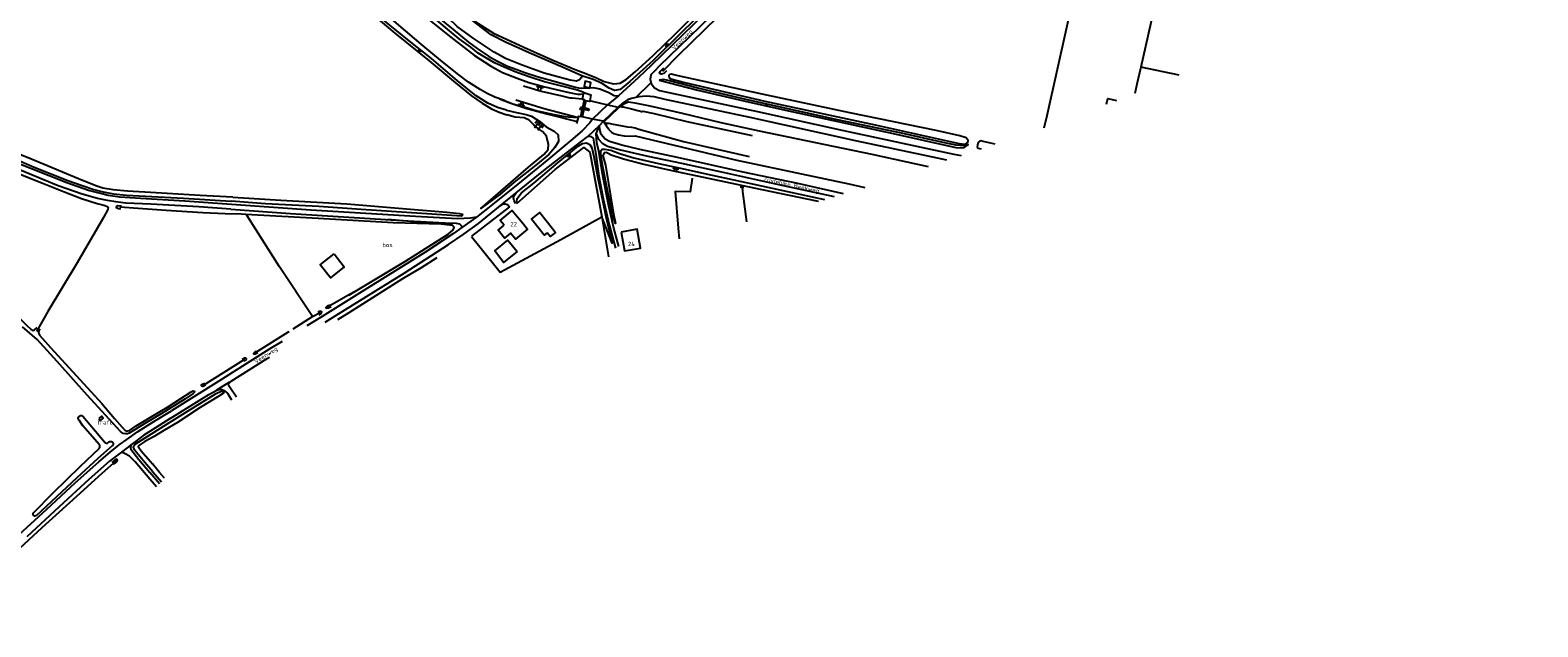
# Model space of a CAD drawing. Header units: metres. Extents: x 226218 to 240385, y 439369 to 449677.
# Tile 75 of 256: x 230125 to 230988, y 440068 to 440409. Entities that reach past the tile are written whole.
import ezdxf

# ---------------------------------------------------------------- set-up
doc = ezdxf.new("R2010")
doc.units = ezdxf.units.M
doc.header["$MEASUREMENT"] = 0
for name, color, linetype in [('BIJGEBOUW', 4, 'Continuous'), ('CULTUURAANDUIDING', 253, 'Continuous'), ('DAKRAND', 4, 'Continuous'), ('DAKRAND-BYG', 4, 'Continuous'), ('FUNKTIEAAND', 253, 'Continuous'), ('HEG', 253, 'Continuous'), ('HEK', 253, 'Continuous'), ('HOOFDGEBOUW', 4, 'Continuous'), ('HUISNUMMER', 253, 'Continuous'), ('INSTEEKSLOOT', 153, 'Continuous'), ('KANTSLOOT', 153, 'Continuous'), ('KANTVERH', 253, 'Continuous'), ('KANTWATER', 153, 'Continuous'), ('KUNSTWERK', 253, 'Continuous'), ('MIDSLTGREPPEL', 253, 'Continuous'), ('OVLIJNOBJ', 253, 'Continuous'), ('RASTER', 253, 'Continuous'), ('STRAATNAAM', 253, 'Continuous'), ('TALUD', 253, 'Continuous'), ('WALBESCHERMING', 253, 'Continuous')]:
    doc.layers.add(name, color=color, linetype=linetype)
doc.styles.get("Standard").update_dxf_attribs({"font": 'iso.shx'})

# ---------------------------------------------------------------- blocks, each defined once
blk = doc.blocks.new('TA', base_point=(75009.5, 300012))
for p, q in [((75009.5, 300012.5), (75010, 300012.5)), ((75009.5, 300012.25), (75010.5, 300012.25)), ((75009.5, 300012), (75010, 300012)), ((75009.5, 300011.75), (75010.5, 300011.75)), ((75009.5, 300011.5), (75010, 300011.5))]:
    blk.add_line(p, q)

msp = doc.modelspace()

# ---------------------------------------------------------------- linework, layer by layer
at = {"layer": 'BIJGEBOUW'}
msp.add_lwpolyline([(230164.21, 440187.21), (230165.19, 440186.07), (230166.69, 440187.35), (230165.7, 440188.5), (230164.21, 440187.21)], dxfattribs=at)
at = {"layer": 'DAKRAND'}
msp.add_lwpolyline([(230406.95, 440298.89), (230409.73, 440295.49), (230402.78, 440289.8), (230400, 440293.2), (230396.55, 440290.36), (230392.81, 440294.92), (230396.27, 440297.76)], dxfattribs=at)
at = {"layer": 'DAKRAND-BYG'}
for points in [[(230445.32, 440376.48), (230446.01, 440379.59), (230442.74, 440380.24), (230442.07, 440377.14), (230445.32, 440376.48)], [(230420.9, 440293.49), (230419.21, 440292.16), (230412.03, 440301.2), (230416.77, 440305.01), (230424, 440295.96)], [(230424, 440295.96), (230425.79, 440293.71), (230422.7, 440291.24), (230420.9, 440293.49)], [(230403.75, 440282.72), (230395.96, 440276.42), (230391.02, 440283.14), (230398.33, 440289.29), (230403.75, 440282.72)], [(230299.01, 440281.34), (230304.8, 440274.04), (230296.85, 440267.73), (230291.06, 440275.03), (230299.01, 440281.34)]]:
    msp.add_lwpolyline(points, dxfattribs=at)
at = {"layer": 'HEG'}
msp.add_line((230399.34, 440308.32), (230377.65, 440291.49), dxfattribs=at)
at = {"layer": 'HEK'}
msp.add_lwpolyline([(230503.92, 440324.83), (230502.74, 440316.94), (230494.27, 440317.03), (230496.02, 440296.02), (230496.55, 440290.01)], dxfattribs=at)
at = {"layer": 'HOOFDGEBOUW'}
for points in [[(230396.27, 440297.76), (230393.98, 440300.55), (230400.92, 440306.24), (230406.95, 440298.89)], [(230463.38, 440293.9), (230465.21, 440283.15), (230474.39, 440284.72), (230472.55, 440295.47), (230463.38, 440293.9)]]:
    msp.add_lwpolyline(points, dxfattribs=at)
at = {"layer": 'INSTEEKSLOOT'}
for p, q in [((230155.11, 440188.49), (230167.42, 440173.72)), ((230169.17, 440173.05), (230169.99, 440173.72)), ((230195.25, 440156.59), (230200.04, 440150.85))]:
    msp.add_line(p, q, dxfattribs=at)
for points in [[(230489.24, 440386.28), (230487.77, 440384.7), (230486.3, 440384.3), (230485.24, 440384.78), (230485.6, 440385.77), (230487.8, 440387.89)], [(230494.14, 440383.8), (230492.12, 440384.24), (230491.08, 440384), (230490.64, 440383.28), (230490.84, 440382.26), (230491.7, 440381.55), (230499.74, 440379.44), (230545.53, 440368.91), (230608.76, 440355.23), (230656.8, 440344.55), (230660.3, 440344.24), (230661.78, 440345.08), (230661.98, 440346.3), (230660.77, 440347.84), (230657.25, 440348.91), (230643.63, 440351.98), (230594.15, 440362.05), (230544.08, 440372.8), (230494.14, 440383.8)], [(230467.46, 440368.52), (230471.21, 440367.89), (230479.65, 440366.08), (230498.31, 440362), (230520.37, 440356.61), (230542.29, 440351.91), (230606.83, 440338.4), (230639.03, 440331.4)], [(230240.98, 440313.83), (230222.32, 440314.79), (230197.11, 440316.34), (230180.59, 440317.38), (230172.46, 440318.06), (230166.55, 440318.98), (230163.18, 440320.08), (230154.83, 440323.49), (230126.09, 440335.38), (230095.37, 440347.92)], [(230454.96, 440354.54), (230455.71, 440353.48), (230456.08, 440352.86), (230456.58, 440352.15), (230457.81, 440351.03), (230459.17, 440350.31), (230461.86, 440349.51), (230465.08, 440348.95), (230468.11, 440348.87), (230471.26, 440349.04), (230529.51, 440335.07), (230593.6, 440321.47), (230602.74, 440319.46)], [(230096.34, 440344.38), (230127.21, 440330.95), (230146.53, 440323.33), (230154.72, 440320.47), (230161.41, 440318.23), (230166.75, 440316.84), (230172.73, 440315.68), (230180.08, 440314.99), (230212.82, 440313.22), (230240.01, 440311.56)], [(230677.52, 440344.15), (230670.55, 440345.72), (230669.19, 440346.02), (230668.58, 440345.95), (230668.06, 440345.63), (230667.72, 440345.1), (230667.48, 440344.54), (230667.3, 440343.58), (230667.04, 440342.48), (230667.29, 440342.06), (230667.6, 440341.97), (230669.35, 440341.44)], [(230240.98, 440313.83), (230268.55, 440312.14), (230306.18, 440310.08), (230340.45, 440307.25), (230363.5, 440305.26), (230370.84, 440304.48), (230372.33, 440304.03), (230372.48, 440303.53), (230371.89, 440302.98), (230366.42, 440303.28), (230323.23, 440306.25), (230314.46, 440306.83), (230290.15, 440308.42), (230259.71, 440310.12), (230240.01, 440311.56)], [(230532.07, 440319.18), (230532.07, 440319.24), (230532.09, 440319.85), (230532.1, 440320.1), (230532.17, 440320.31), (230532.31, 440320.3), (230532.67, 440320.29), (230532.83, 440320.06), (230532.91, 440319.7), (230532.99, 440318.92)], [(230177.31, 440308.74), (230175.08, 440308.83), (230174.31, 440308.52), (230174.25, 440308.03), (230174.89, 440307.63), (230175.58, 440307.44), (230176.82, 440307.29)], [(230297.34, 440251.09), (230295.77, 440250.28), (230294.51, 440250.17), (230294.26, 440250.61), (230295.1, 440251.59), (230296.6, 440252.27)], [(230290.29, 440246.52), (230291.59, 440247.3), (230291.89, 440248.18), (230291.42, 440248.58), (230290.29, 440248.35), (230289.55, 440247.79)], [(230130.42, 440238.39), (230129.84, 440237.34), (230129.75, 440236.33), (230130.24, 440234.89), (230136.57, 440227.76), (230153.64, 440209.31), (230166.02, 440195.72), (230173.25, 440187.17), (230177.69, 440182.11), (230179.32, 440180.33), (230179.98, 440179.85), (230181.85, 440180.3), (230185.58, 440182.93), (230194.2, 440188.13), (230203.54, 440193.53), (230211.2, 440198.62), (230217.04, 440202.31), (230218.21, 440202.89), (230218.66, 440202.86), (230218.92, 440202.7), (230218.95, 440202.2), (230218.21, 440201.37), (230213.48, 440198.2), (230200.01, 440189.72), (230190.62, 440184.24), (230182.54, 440179.34)], [(230247.36, 440220.16), (230248.34, 440220.74), (230248.76, 440221.31), (230248.36, 440221.71), (230247.58, 440221.66), (230246.39, 440220.82)], [(230255.2, 440224.69), (230253.69, 440223.95), (230253.06, 440224), (230252.96, 440224.51), (230253.49, 440225.04), (230254.46, 440225.67)], [(230203.12, 440183.83), (230215.43, 440191.48), (230231.45, 440201.37), (230234.25, 440202.77), (230235.13, 440202.74), (230235.54, 440202.33), (230235.58, 440201.67), (230232.98, 440199.83), (230222.18, 440193.38), (230209.36, 440184.88), (230201.55, 440180.28)], [(230225.32, 440206.4), (230223.79, 440205.52), (230223.31, 440205.57), (230222.95, 440205.86), (230223.08, 440206.31), (230223.64, 440206.76), (230225.02, 440207.44)], [(230152.98, 440186.11), (230152.76, 440186.38), (230152.6, 440186.69), (230152.51, 440187.03), (230152.5, 440187.37), (230152.57, 440187.72), (230152.7, 440188.04), (230152.9, 440188.32), (230153.16, 440188.55), (230153.47, 440188.72), (230153.8, 440188.83), (230154.15, 440188.85), (230154.49, 440188.8), (230154.82, 440188.68), (230155.11, 440188.49)], [(230164.65, 440172.09), (230155.15, 440183.01), (230152.98, 440186.11)], [(230195.25, 440156.59), (230190.54, 440162.01), (230185.9, 440167.61), (230184.62, 440169.26), (230184.14, 440170.69), (230184.24, 440171.42), (230184.97, 440172.36), (230187.14, 440173.76), (230203.12, 440183.83)], [(230201.55, 440180.28), (230196.01, 440176.87), (230190.61, 440173.86), (230187.66, 440172.13), (230186.93, 440171.56), (230186.78, 440171.07), (230187.08, 440170.46), (230188.41, 440168.69), (230195.06, 440161.09)], [(230126.82, 440133.04), (230138.1, 440144.54), (230153.73, 440159.76), (230164.39, 440170)], [(230171.97, 440171.43), (230163.73, 440164.21), (230151.75, 440153.1), (230128.31, 440131.46)], [(230164.39, 440170), (230164.61, 440170.25), (230164.77, 440170.53), (230164.87, 440170.84), (230164.91, 440171.16), (230164.89, 440171.48), (230164.8, 440171.8), (230164.65, 440172.09)], [(230167.42, 440173.72), (230167.64, 440173.46), (230167.9, 440173.26), (230168.19, 440173.11), (230168.51, 440173.03), (230168.84, 440173.01), (230169.17, 440173.05)], [(230169.99, 440173.72), (230170.27, 440173.89), (230170.58, 440174), (230170.9, 440174.04), (230171.23, 440174.01), (230171.55, 440173.91), (230171.83, 440173.74), (230172.07, 440173.52), (230172.26, 440173.25), (230172.38, 440172.95), (230172.44, 440172.62), (230172.42, 440172.29), (230172.34, 440171.97), (230172.18, 440171.68), (230171.97, 440171.43)], [(230172.74, 440161.11), (230174.1, 440162.14), (230174.62, 440162.67), (230174.9, 440163.18), (230174.84, 440163.56), (230174.6, 440163.74), (230174.21, 440163.72), (230173.5, 440163.32), (230171.72, 440161.86)], [(230201.92, 440152.87), (230199.05, 440156.28), (230195.06, 440161.09)], [(230128.31, 440131.46), (230128.05, 440131.31), (230127.77, 440131.24), (230127.48, 440131.25), (230127.2, 440131.33), (230126.96, 440131.48), (230126.76, 440131.69), (230126.62, 440131.95), (230126.56, 440132.23), (230126.57, 440132.52), (230126.66, 440132.8), (230126.82, 440133.04)]]:
    msp.add_lwpolyline(points, dxfattribs=at)
at = {"layer": 'KANTSLOOT'}
for points in [[(229906.1, 440421.25), (229919.23, 440415.65), (229929.48, 440411.46), (229937.98, 440407.43), (229941.48, 440404.85), (229945.34, 440401.07), (229953.57, 440393.54), (229958.62, 440388.85), (229966.99, 440382.32), (229978.73, 440373.65), (229996.22, 440359.35), (230012.27, 440346.57), (230023.07, 440337.14), (230035.67, 440325.33), (230047.48, 440313.51), (230066.09, 440295.63), (230088.78, 440273.78), (230112.3, 440250.91), (230122.82, 440240.58), (230125.26, 440238.31), (230126.7, 440237.53), (230127.43, 440237.83), (230128.9, 440239.16)], [(230182.54, 440179.34), (230181.55, 440178.72), (230180.75, 440178.35), (230179.77, 440178.28), (230178.27, 440178.49), (230176.65, 440179.75), (230172.37, 440184.23), (230157.53, 440200.48), (230140.49, 440219.84), (230128.95, 440232.39), (230120.58, 440239.65)]]:
    msp.add_lwpolyline(points, dxfattribs=at)
at = {"layer": 'KANTVERH'}
for p, q in [((230480.39, 440379.4), (230471.73, 440370.9)), ((230449.04, 440350.04), (230450.86, 440354.9)), ((230393.11, 440308.12), (230403.17, 440316.27)), ((230231.84, 440203.48), (230239.2, 440208.04)), ((230199.01, 440149.75), (230193.42, 440156.26)), ((230197.36, 440147.99), (230193.46, 440152.32))]:
    msp.add_line(p, q, dxfattribs=at)
for points in [[(230988.14, 440881.93), (230981.19, 440875.4), (230954.84, 440849.44), (230948.98, 440843.83), (230916.25, 440811.88), (230894.05, 440790.19), (230868.91, 440765.36), (230849.55, 440746.45), (230817.34, 440714.93), (230796.88, 440694.72), (230762.97, 440661.74), (230750.87, 440649.71), (230747.41, 440646.27), (230733.07, 440632.02), (230705.27, 440604.72), (230682.8, 440582.77), (230651.16, 440551.56), (230610.49, 440511.59), (230571.59, 440473.09), (230535.3, 440437.67), (230508.3, 440411.36), (230485.13, 440388.88)], [(230318.3, 440606.3), (230338.05, 440590.09), (230344.42, 440584.99), (230387.9, 440550.69), (230440.03, 440509.48), (230491.73, 440468.29), (230523.18, 440443.76), (230525.6, 440441.23), (230526.8, 440438.42), (230527.07, 440436.33), (230525.64, 440433.97), (230516.58, 440424.25), (230480.4, 440389.18)], [(230402.63, 440385.63), (230396.25, 440388.28), (230390.85, 440390.75), (230386.28, 440393.36), (230381.51, 440396.33), (230377.16, 440399.66), (230370.54, 440404.58), (230362.72, 440410.96), (230353.98, 440418.5), (230345.18, 440426.28), (230335.64, 440435.27), (230328.69, 440441.86), (230319.45, 440450.59), (230314.66, 440455.16), (230307.47, 440461.67), (230298.8, 440469.66), (230290.09, 440477.67), (230284.41, 440482.41)], [(230285.16, 440483.31), (230292.43, 440476.86), (230300.87, 440469.34), (230310.29, 440460.87), (230319.15, 440452.88), (230327.32, 440445.29), (230335.69, 440437.43), (230343.02, 440430.46), (230350.42, 440423.57), (230358.13, 440417.1), (230367.11, 440409.77), (230375.81, 440402.58), (230380.9, 440399), (230387.26, 440394.64), (230392.07, 440391.92), (230398.17, 440388.94), (230403.62, 440386.89)], [(230239.77, 440307.04), (230221.45, 440308.34), (230194.12, 440309.84), (230179.65, 440310.48), (230173.91, 440311.13), (230169.3, 440311.88), (230163.58, 440313.04), (230154.79, 440315.59), (230140.97, 440320.27), (230126.58, 440326.24), (230094.88, 440339.5), (230062.29, 440353.48), (230039.64, 440363.75), (230020.61, 440372.25), (230002.01, 440380.69), (229983.21, 440388.52), (229962.83, 440397.6)], [(230240.3, 440309.57), (230213.54, 440311.58), (230188.07, 440313.06), (230176.32, 440313.85), (230169.69, 440314.72), (230165.22, 440315.97), (230158.29, 440317.75), (230145.9, 440322.06), (230115.59, 440334.16), (230063.06, 440356.66), (230031.02, 440371.21), (230002.95, 440383.81), (229979.92, 440393.26)], [(230441.91, 440373.8), (230438.3, 440375.09), (230428.53, 440377.55), (230419.39, 440379.95), (230411.22, 440382.55), (230406.75, 440384.12), (230402.63, 440385.63)], [(230403.62, 440386.89), (230408.17, 440385.32), (230415.76, 440382.82), (230424.14, 440380.47), (230437.25, 440376.87)], [(230480.4, 440389.18), (230473.28, 440382.41), (230461.71, 440371.81), (230455.57, 440366.71)], [(230485.13, 440388.88), (230482.57, 440386.14), (230480.39, 440383.83), (230479.89, 440381.39), (230480.53, 440378.87), (230482.41, 440376.44), (230485.19, 440374.98), (230496, 440372.69), (230541.35, 440362.82), (230590.68, 440351.98), (230653.68, 440338.57), (230657.89, 440337.65)], [(230437.25, 440376.87), (230438.84, 440376.45), (230440.77, 440376.18), (230442.9, 440376.41), (230445.1, 440376.45), (230447.27, 440376.64), (230451.19, 440375.9), (230456.2, 440373.85), (230459.37, 440372.09), (230461.71, 440371.81)], [(230649.85, 440334.99), (230644.45, 440336.15), (230598.35, 440345.87), (230537.15, 440359.49), (230501.06, 440367.18), (230488.58, 440369.77), (230482.12, 440371.38), (230477.58, 440371.64), (230473.34, 440371.22), (230469.23, 440370.41), (230466.92, 440369.57), (230464.01, 440367.77), (230461.54, 440365.44)], [(230446.96, 440358.45), (230445.43, 440356.33), (230440.93, 440351.92), (230434.56, 440346.37), (230420.82, 440334.94), (230404.16, 440321.33), (230387.67, 440308.12), (230380.5, 440302.47), (230372.07, 440296.44), (230367.32, 440293.04), (230350.93, 440282.26), (230336.73, 440273.39), (230318.04, 440261.69), (230292.15, 440245.54), (230283.37, 440240.09)], [(230402.89, 440310.17), (230402.08, 440311.82), (230401.61, 440313.56), (230401.77, 440314.47), (230403.17, 440316.27), (230419.95, 440329.91), (230440.16, 440345.62), (230444.22, 440348.67), (230450.86, 440354.9), (230453.21, 440357.33)], [(230444.22, 440348.67), (230444.92, 440348.72), (230445.94, 440348.68), (230447.21, 440347.62), (230447.61, 440345.27), (230448.94, 440337.16), (230450.54, 440325.84), (230453.04, 440312.93), (230456.43, 440298.02), (230460.08, 440284.72)], [(230456.32, 440308.68), (230456.11, 440309.62), (230452.88, 440326.07), (230450.44, 440340.25), (230449.47, 440345.02), (230449.04, 440350.04), (230450.07, 440347.32), (230452.34, 440344.69), (230455.53, 440343.1), (230462.9, 440340.89), (230478.64, 440337.31), (230497.89, 440333.41), (230522.41, 440327.96), (230548.2, 440322.25), (230585.3, 440314.24)], [(230590.53, 440315.81), (230564.39, 440321.62), (230533.25, 440328.24), (230495.5, 440336.51), (230474.05, 440341.14), (230463.76, 440343.7), (230456.6, 440345.82), (230454.1, 440346.99), (230451.95, 440349.76), (230451.14, 440352.66), (230450.86, 440354.9)], [(230239.77, 440307.04), (230274.02, 440304.41), (230337.74, 440300.56), (230362.59, 440299.17), (230368.91, 440299.02), (230370.8, 440298.57), (230371.81, 440297.52), (230372.07, 440296.44)], [(230380.5, 440302.47), (230377.01, 440301.9), (230369.54, 440301.38), (230345.63, 440302.81), (230285.57, 440306.43), (230240.3, 440309.57)], [(230293.86, 440242.35), (230301.38, 440247.07), (230338.99, 440270.42), (230364.5, 440286.79), (230373.48, 440292.82), (230381.66, 440298.84), (230393.11, 440308.12), (230395.57, 440309.82), (230396.88, 440310.06), (230398.2, 440309.66), (230399.34, 440308.32)], [(230461.92, 440285.6), (230459.14, 440296.14), (230456.32, 440308.68)], [(230269.13, 440231.24), (230262.2, 440226.93), (230232.88, 440208.51), (230205.81, 440191.45)], [(230243.05, 440199.3), (230239.38, 440204.67), (230238.69, 440205.86), (230238.57, 440206.91), (230239.96, 440208.44), (230260.68, 440221.47), (230261.9, 440222.23)], [(230205.07, 440187.08), (230227.33, 440200.95), (230231.74, 440203.43), (230234.15, 440203.86), (230235.68, 440203.32), (230237.92, 440201.61), (230240.27, 440197.89)], [(230116.39, 440118.53), (230134.47, 440135.23), (230150.66, 440150.24), (230164.32, 440162.39), (230170.73, 440167.81), (230175.96, 440172.04), (230180.23, 440175.13), (230186.3, 440179.42), (230195.78, 440185.34), (230205.81, 440191.45)], [(230205.07, 440187.08), (230196.77, 440181.73), (230190.11, 440177.56), (230182.98, 440172.24), (230177.15, 440167.92), (230170.42, 440162.66), (230158.6, 440152.1), (230141.64, 440136.54), (230123.11, 440119.45)], [(230193.46, 440152.32), (230185.06, 440162.37), (230181.83, 440165.52), (230179.25, 440166.82), (230177.15, 440167.92)], [(230182.98, 440172.24), (230182.66, 440171.72), (230182.43, 440170.29), (230182.64, 440169.49), (230187.11, 440163.59), (230193.42, 440156.26)]]:
    msp.add_lwpolyline(points, dxfattribs=at)
at = {"layer": 'KANTWATER'}
for points in [[(230283.66, 440476.67), (230297.46, 440465.1), (230304.51, 440459.31), (230310.21, 440453.08), (230312.1, 440449.95), (230318.82, 440444.04), (230340.82, 440426.07), (230355.56, 440413.73), (230365.79, 440405.51), (230379.25, 440395.02), (230388.48, 440389.09), (230395.4, 440385.23), (230403.74, 440381.92)], [(230396.46, 440369.15), (230390.9, 440371.07), (230386.51, 440373.14), (230382.5, 440375.44), (230375.81, 440379.64), (230370.31, 440383.81), (230361.09, 440391.35), (230348.83, 440401.48), (230335.94, 440412.3), (230309.74, 440435.28), (230303.26, 440440.3), (230301.11, 440441.33), (230298.48, 440441.9), (230295.61, 440443.1), (230284.1, 440453.17), (230278.06, 440458.04)], [(230403.74, 440381.92), (230410.38, 440379.53), (230419.53, 440377.12), (230428.49, 440374.85), (230433.58, 440373.76), (230438.39, 440372.85), (230440.29, 440372.87), (230441.74, 440372.99)], [(230396.46, 440369.15), (230401.3, 440367.35), (230408.37, 440365.33), (230415.16, 440363.34), (230425.01, 440361.15)], [(230425.01, 440361.15), (230431.27, 440360.04), (230433.03, 440359.86), (230436.05, 440359.59), (230438.38, 440359.68)]]:
    msp.add_lwpolyline(points, dxfattribs=at)
at = {"layer": 'KUNSTWERK'}
for p, q in [((230442.07, 440364.93), (230440.93, 440359.78)), ((230445.99, 440368.97), (230445.33, 440369.04)), ((230455.57, 440366.71), (230461.54, 440365.44)), ((230440.13, 440359.95), (230441.02, 440363.94)), ((230453.21, 440357.33), (230446.96, 440358.45))]:
    msp.add_line(p, q, dxfattribs=at)
for points in [[(230441.02, 440363.94), (230442.28, 440369.55), (230441.09, 440369.87), (230441.74, 440372.99), (230441.91, 440373.8), (230446, 440372.52), (230445.33, 440369.04), (230445.25, 440368.64), (230442.99, 440369.08), (230442.07, 440364.93)], [(230441.02, 440363.94), (230439.93, 440364.1), (230440.37, 440365.45), (230441.28, 440365.1)], [(230445.99, 440368.97), (230455.57, 440366.71), (230446.96, 440358.45), (230440.13, 440359.95)], [(230441.91, 440364.19), (230444.42, 440363.61), (230444.79, 440363.66), (230444.99, 440363.88), (230444.86, 440364.15), (230442.07, 440364.93)], [(230464.4, 440367.22), (230461.54, 440365.44), (230453.21, 440357.33), (230454.88, 440354.68)], [(230467.77, 440368.48), (230464.38, 440366.85), (230462.23, 440365.36), (230461.5, 440364.89), (230453.42, 440357.04), (230455, 440354.67)], [(230437.93, 440356.13), (230439.06, 440360.15), (230440.13, 440359.95)]]:
    msp.add_lwpolyline(points, dxfattribs=at)
at = {"layer": 'MIDSLTGREPPEL'}
for p, q in [((230348.92, 440273.63), (230357.89, 440279.4)), ((230338.38, 440267.33), (230348.92, 440273.63)), ((230295.18, 440251.02), (230306.77, 440257.72)), ((230306.77, 440257.72), (230310.24, 440259.74)), ((230247.69, 440220.96), (230224.02, 440206.01))]:
    msp.add_line(p, q, dxfattribs=at)
for points in [[(230705.53, 440353.64), (230707.24, 440360.62), (230718.66, 440412.03), (230728.26, 440456.37), (230738.32, 440502.03), (230749.56, 440550.14)], [(230794.81, 440541.44), (230788.11, 440510.4), (230775.37, 440453.92), (230769.17, 440425.54), (230760.82, 440388.38), (230758.6, 440378.49), (230757.46, 440373.18)], [(230525.57, 440423.72), (230496.2, 440395.1), (230487.01, 440385.9)], [(230099.95, 440334.96), (230116.67, 440328.01), (230131.53, 440322.04), (230144.08, 440317.01), (230154.34, 440313.08), (230163.33, 440310.18), (230167.03, 440309.24), (230169.13, 440308.47), (230169.62, 440307.92), (230169.44, 440306.87), (230166.88, 440302.12), (230151.77, 440276.31), (230134.98, 440248.34), (230128.54, 440237.03)], [(230532.59, 440319.54), (230532.84, 440317.16), (230535.04, 440299.77)], [(230236.55, 440304.26), (230223.79, 440304.87), (230202.73, 440306.2), (230186.77, 440307.3), (230176.31, 440308.21)], [(230286.53, 440245.47), (230267.61, 440273.95), (230249.12, 440303.21), (230248.33, 440303.91), (230245.8, 440304.07), (230236.55, 440304.26)], [(230301.04, 440243.89), (230307.54, 440247.76), (230338.38, 440267.33)], [(230275.57, 440238.41), (230286.53, 440245.47), (230290.92, 440247.89)], [(230253.86, 440224.96), (230272.94, 440236.72), (230273.15, 440236.85)], [(230069.71, 440067.82), (230081.65, 440078.84), (230099.99, 440095.46), (230116.51, 440110.5), (230131.85, 440124.69), (230151.63, 440142.58), (230166.09, 440155.91), (230174.34, 440163.08)]]:
    msp.add_lwpolyline(points, dxfattribs=at)
at = {"layer": 'OVLIJNOBJ'}
for p, q in [((230782.76, 440383.71), (230760.82, 440388.38)), ((230329.63, 440301.19), (230366.74, 440297.92))]:
    msp.add_line(p, q, dxfattribs=at)
for points in [[(230440.79, 440383.36), (230440.39, 440382.24), (230439.54, 440380.99), (230437.79, 440380.3), (230434.12, 440380.76), (230419.14, 440384.82), (230406.57, 440389.53), (230397.13, 440393.32), (230390.57, 440396.97), (230378.55, 440404.81), (230369.45, 440411.53), (230349.9, 440430.55), (230316.39, 440459.51), (230288.68, 440484.26), (230259.16, 440509.9), (230219.73, 440542.65), (230185.24, 440570.51), (230149.33, 440600.31), (230145.17, 440603.46), (230144.16, 440604.84), (230144.02, 440606.17), (230145.4, 440608.06), (230148.57, 440608.39)], [(230397.69, 440363.6), (230392.51, 440365.21), (230386.88, 440367.72), (230380.24, 440371.97), (230369.39, 440380.7), (230354.63, 440393.25), (230342.01, 440403.38), (230327.78, 440414.81), (230317, 440424.17), (230307.22, 440432.73), (230303.3, 440436.03), (230300.11, 440437.55), (230297.62, 440437.97), (230293.35, 440439.39), (230289.44, 440442.31), (230282.34, 440448.19), (230275.95, 440454.04)], [(230276.5, 440450.54), (230281.31, 440445.86), (230283.55, 440444.33), (230286.83, 440442.2), (230289.12, 440440.34), (230292.12, 440438.5), (230297.26, 440436.31), (230301.61, 440434.67), (230307.14, 440430.27), (230333.82, 440407.84), (230353.38, 440391.95), (230368.55, 440379.24), (230377.71, 440371.83), (230383.69, 440367.71), (230389.12, 440364.4), (230393.51, 440362.45), (230397.79, 440360.95)], [(230514.17, 440424.01), (230498.52, 440408.63), (230481.54, 440392.09), (230468.36, 440380.02), (230462.83, 440375.53), (230459.55, 440374.95), (230456.5, 440376.3), (230452.07, 440379.13), (230447.19, 440381.26), (230440.79, 440383.36), (230430.1, 440388.07), (230410.61, 440396.53), (230397.03, 440402.53), (230388.96, 440406.74), (230375.66, 440416.91), (230390.2, 440407.85), (230407.6, 440399.67), (230424.27, 440392.35), (230436.95, 440386.99), (230443.15, 440384.73), (230449.19, 440382.16), (230453.64, 440380.11), (230458.83, 440378.74), (230462.71, 440379.09), (230466.16, 440381.24), (230471.24, 440385.68), (230481.67, 440394.98), (230494.67, 440407.53), (230506.61, 440419.53)], [(230485.07, 440380.88), (230507.17, 440375.06), (230535.97, 440368.49), (230557.45, 440363.6), (230618.95, 440350.35), (230654.92, 440342.22), (230658.37, 440342.09), (230659.75, 440342.38), (230662.07, 440343.83), (230659.46, 440343.28), (230655.1, 440343.56), (230649.37, 440344.85), (230623.77, 440350.54), (230587.16, 440358.21), (230536.4, 440369.39), (230507.18, 440376.2), (230490.97, 440380.43), (230487.54, 440381.16), (230485.07, 440380.88)], [(230393.56, 440370.08), (230400.1, 440367.71), (230409.39, 440364.68), (230421.49, 440361.35), (230438.21, 440357.11)], [(230397.69, 440363.6), (230403.42, 440362.38), (230409, 440361.15), (230411.88, 440360.17), (230416.65, 440357.15), (230420.45, 440354.12), (230424.88, 440351.7), (230427.32, 440349.58), (230427.37, 440345.79), (230425.3, 440342.27), (230421.85, 440338.31), (230414.51, 440332.25), (230402.14, 440322.36), (230393.9, 440315.29), (230382.88, 440307.28), (230394.51, 440317.35), (230410.32, 440331.09), (230418.98, 440338.31), (230421.44, 440341.13), (230421.73, 440344.06), (230420.64, 440348.77), (230418.35, 440351.41), (230415.99, 440352.9), (230413.15, 440355.47), (230410.55, 440357.97), (230407.8, 440359.26), (230402.53, 440359.67), (230397.79, 440360.95)], [(230403.61, 440310.15), (230403.5, 440311.43), (230403.7, 440313.17), (230406.3, 440316.43), (230413.26, 440321.91), (230427.23, 440333.65), (230438.67, 440343.07), (230441.11, 440344.65), (230443.44, 440344.89), (230445.38, 440344.09), (230446.52, 440342.1), (230447.65, 440337.14), (230449.77, 440325.78), (230452.67, 440312.07), (230454.61, 440302.7), (230458.1, 440287.57), (230452.28, 440302.52)], [(230457.1, 440338.35), (230455.86, 440338.92), (230454.65, 440339.36), (230453.63, 440339.25), (230452.87, 440337.6), (230454.28, 440332.15), (230458.76, 440305.25), (230460.02, 440298.73), (230458.31, 440303.97), (230455.42, 440317.74), (230452.78, 440331.15), (230451.84, 440337.09), (230451.58, 440339.26), (230451.74, 440340.47), (230452.43, 440341.27), (230453.92, 440341.38), (230456.08, 440340.98)], [(230456.08, 440340.98), (230457.43, 440340.73), (230462.35, 440338.82), (230470.48, 440336.41), (230484.6, 440333.06), (230499.9, 440329.88), (230512.69, 440327.1), (230534.83, 440322.18), (230558.49, 440317.06), (230579.66, 440312.55)], [(230307.42, 440257.77), (230339.92, 440277.3), (230364.33, 440292.73), (230367.1, 440295.17), (230367.79, 440296.49), (230366.7, 440297.56), (230360.32, 440298.45), (230332.77, 440299.09), (230289.82, 440301.67), (230248.33, 440303.91)]]:
    msp.add_lwpolyline(points, dxfattribs=at)
at = {"layer": 'RASTER'}
for points in [[(230741.22, 440367.07), (230741.92, 440370.28), (230746.82, 440369.18)], [(230403.61, 440310.15), (230425.45, 440329.78), (230428.94, 440332.45), (230441.9, 440342.38), (230445.42, 440339.55), (230452.28, 440302.52)], [(230457.1, 440338.35), (230464.68, 440335.76), (230476.28, 440332.69), (230492.26, 440329.11), (230516.7, 440323.99), (230539.3, 440319.17), (230575.23, 440311.75), (230576.26, 440311.53)], [(230377.54, 440291.35), (230383.19, 440284.48), (230394.09, 440270.86), (230428.84, 440289.67), (230452.28, 440302.52), (230456.15, 440279.75)]]:
    msp.add_lwpolyline(points, dxfattribs=at)
at = {"layer": 'WALBESCHERMING'}
for points in [[(230407.39, 440377.61), (230417.48, 440374.6), (230429.27, 440371.89), (230433.91, 440370.75), (230435.25, 440370.69), (230440.89, 440370.19)], [(230402.96, 440369.64), (230419.27, 440364.6), (230438.89, 440359.55)], [(230463.33, 440365.74), (230463.67, 440365.64), (230463.93, 440365.63), (230464.51, 440365.61), (230469.29, 440364.49), (230472.87, 440363.51), (230474.38, 440363.07), (230474.86, 440362.88), (230475.29, 440362.87), (230475.57, 440363.03), (230475.71, 440363.13), (230482.2, 440361.74), (230500.9, 440357.14), (230538.34, 440349.17)], [(230454.37, 440356.25), (230456.27, 440356.19), (230457.86, 440355.91), (230466.93, 440354.13), (230469.25, 440353.99), (230471.24, 440353.48), (230473.45, 440352.72), (230499.06, 440345.75), (230536.65, 440337.06)]]:
    msp.add_lwpolyline(points, dxfattribs=at)

# ---------------------------------------------------------------- block references
at = {"layer": 'TALUD'}
for p, xscale, yscale, rotation in [((230348.32, 440398.32), 1.79, 1.79, 231.2503), ((230490.03, 440400.36), 1.9, 1.9, 134.2117), ((230417.01, 440377.77), 3.1, 3.1, 255.0722), ((230406.18, 440365.96), 2.46, 2.46, 73.3632), ((230546.71, 440366.05), 0.97, 0.97, 77.1644), ((230417.37, 440356.54), 4.63, 4.63, 235.0455), ((230432.95, 440338.36), 2.02, 2.02, 309.4312), ((230494.7, 440331.02), 2.65, 2.65, 259.1479)]:
    msp.add_blockref('TA', p, dxfattribs=dict(at, xscale=xscale, yscale=yscale, rotation=rotation))

# ---------------------------------------------------------------- texts
at = {"layer": 'CULTUURAANDUIDING'}
msp.add_text('bos', height=2.5, dxfattribs=at).set_placement((230326.56, 440285.23))
at = {"layer": 'FUNKTIEAAND'}
msp.add_text('trafo', height=2.5, dxfattribs=at).set_placement((230163.62, 440183.58))
at = {"layer": 'HUISNUMMER'}
for s, p in [('22', (230399.87, 440297.18)), ('24', (230467.2, 440285.83))]:
    msp.add_text(s, height=2.5, dxfattribs=at).set_placement(p)
at = {"layer": 'STRAATNAAM'}
for s, rotation, p in [('Veenweg', 44.0675, (230493.65, 440397.84)), ('Zuidelijke Beekweg', 347.7011, (230544.49, 440323.12)), ('Veenweg', 32.2119, (230254.11, 440218.39))]:
    msp.add_text(s, height=2.5, rotation=rotation, dxfattribs=at).set_placement(p)

doc.saveas('drawing.dxf')
